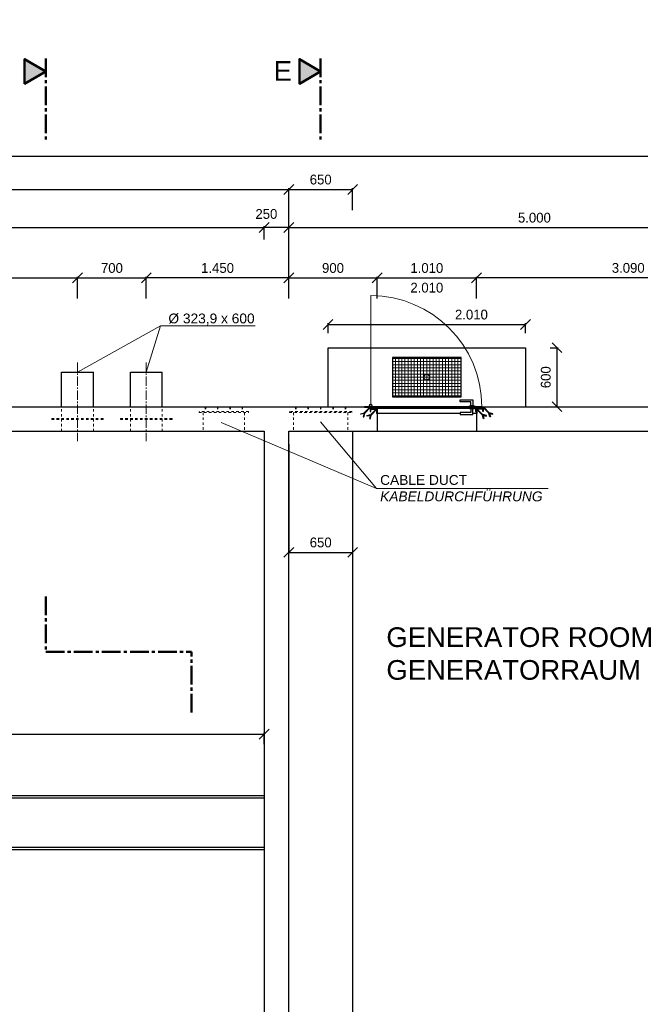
# Model space of a CAD drawing. Header units: millimetres. Extents: x -2787 to 131613, y -54195 to 30918.
# Tile 53 of 69: x 79909 to 86226, y -44758 to -34739. Entities that reach past the tile are written whole.
import ezdxf

# ---------------------------------------------------------------- set-up
doc = ezdxf.new("R2010")
doc.units = ezdxf.units.MM
doc.linetypes.add('JIS_02_1.0', pattern=[2, 1, -1])
doc.linetypes.add('MITTE2', pattern=[28.575, 19.05, -3.175, 3.175, -3.175])
doc.layers.add('Bemaßung', color=7, linetype='Continuous', lineweight=9)
for name, color, linetype in [('Beschriftung', 7, 'Continuous'), ('P-MU200AUSL', 7, 'Continuous'), ('POL_Bema', 7, 'Continuous')]:
    doc.layers.add(name, color=color, linetype=linetype)
doc.styles.add('LBB3.5M1000', font='isocp.shx', dxfattribs={"height": 3.5})
doc.dimstyles.new('DIN', dxfattribs={"dimtxt": 2.5, "dimasz": 2.5, "dimexe": 1.25, "dimexo": 0.625, "dimtad": 1, "dimtih": 1, "dimdec": 4, "dimdsep": 46, "dimlunit": 6, "dimtxsty": 'Standard', "dimcen": 2.5, "dimadec": 0, "dimazin": 0, "dimtfac": 1, "dimtdec": 4, "dimtmove": 0, "dimatfit": 3, "dimfxl": 0, "dimtvp": 1, "dimtolj": 1, "dimtzin": 0, "dimarcsym": 0})

# ---------------------------------------------------------------- blocks, each defined once
blk = doc.blocks.new('_Oblique')
at = {"layer": 'POL_Bema', "color": 0, "lineweight": -2}
blk.add_line((-0.5, -0.5), (0.5, 0.5), dxfattribs=at)
blk = doc.blocks.new('*D246')
at = {"layer": 'Bemaßung', "color": 0, "lineweight": -2, "transparency": 16777216}
for p, q in [((81198, -37577), (81198, -37354)), ((82648, -37366), (81198, -37366)), ((82648, -37577), (82648, -37354))]:
    blk.add_line(p, q, dxfattribs=at)
at = {"layer": 'DEFPOINTS', "color": 0, "transparency": 16777216}
for p in [(81198, -37366), (81198, -38677), (82648, -38677)]:
    blk.add_point(p, dxfattribs=at)
at = {"layer": 'Bemaßung', "color": 0, "lineweight": -2, "transparency": 16777216, "xscale": 100, "yscale": 100, "zscale": 100, "rotation": 180}
blk.add_blockref('_Oblique', (81198, -37366), dxfattribs=at)
at = {"layer": 'Bemaßung', "color": 0, "lineweight": -2, "transparency": 16777216, "xscale": 100, "yscale": 100, "zscale": 100}
blk.add_blockref('_Oblique', (82648, -37366), dxfattribs=at)
at = {"layer": 'Bemaßung', "color": 0, "transparency": 16777216, "insert": (81923, -37266), "char_height": 100, "attachment_point": 5}
blk.add_mtext('\\A1;1.450', dxfattribs=at)
blk = doc.blocks.new('*D247')
at = {"layer": 'Bemaßung', "color": 0, "lineweight": -2, "transparency": 16777216}
for p, q in [((75748, -37577), (75748, -37354)), ((75748, -37366), (80498, -37366)), ((80498, -37577), (80498, -37354))]:
    blk.add_line(p, q, dxfattribs=at)
at = {"layer": 'DEFPOINTS', "color": 0, "transparency": 16777216}
for p in [(80498, -37366), (75748, -38677), (80498, -38677)]:
    blk.add_point(p, dxfattribs=at)
at = {"layer": 'Bemaßung', "color": 0, "lineweight": -2, "transparency": 16777216, "xscale": 100, "yscale": 100, "zscale": 100, "rotation": 180}
blk.add_blockref('_Oblique', (75748, -37366), dxfattribs=at)
at = {"layer": 'Bemaßung', "color": 0, "lineweight": -2, "transparency": 16777216, "xscale": 100, "yscale": 100, "zscale": 100}
blk.add_blockref('_Oblique', (80498, -37366), dxfattribs=at)
at = {"layer": 'Bemaßung', "color": 0, "transparency": 16777216, "insert": (78123, -37266), "char_height": 100, "attachment_point": 5}
blk.add_mtext('\\A1;4.750', dxfattribs=at)
blk = doc.blocks.new('*D248')
at = {"layer": 'Bemaßung', "color": 0, "lineweight": -2, "transparency": 16777216}
for p, q in [((80498, -37577), (80498, -37354)), ((80498, -37366), (81198, -37366)), ((81198, -37577), (81198, -37354))]:
    blk.add_line(p, q, dxfattribs=at)
at = {"layer": 'DEFPOINTS', "color": 0, "transparency": 16777216}
for p in [(81198, -37366), (80498, -38677), (81198, -38677)]:
    blk.add_point(p, dxfattribs=at)
at = {"layer": 'Bemaßung', "color": 0, "lineweight": -2, "transparency": 16777216, "xscale": 100, "yscale": 100, "zscale": 100, "rotation": 180}
blk.add_blockref('_Oblique', (80498, -37366), dxfattribs=at)
at = {"layer": 'Bemaßung', "color": 0, "lineweight": -2, "transparency": 16777216, "xscale": 100, "yscale": 100, "zscale": 100}
blk.add_blockref('_Oblique', (81198, -37366), dxfattribs=at)
at = {"layer": 'Bemaßung', "color": 0, "transparency": 16777216, "insert": (80848, -37266), "char_height": 100, "attachment_point": 5}
blk.add_mtext('\\A1;700', dxfattribs=at)
blk = doc.blocks.new('*D268')
at = {"layer": 'Bemaßung', "color": 0, "lineweight": -2, "transparency": 16777216}
for p, q in [((82398, -36977), (82398, -36841)), ((82648, -36854), (82398, -36854)), ((82648, -36977), (82648, -36841))]:
    blk.add_line(p, q, dxfattribs=at)
at = {"layer": 'DEFPOINTS', "color": 0, "transparency": 16777216}
for p in [(82398, -36854), (82398, -38677), (82648, -38677)]:
    blk.add_point(p, dxfattribs=at)
at = {"layer": 'Bemaßung', "color": 0, "lineweight": -2, "transparency": 16777216, "xscale": 100, "yscale": 100, "zscale": 100, "rotation": 180}
blk.add_blockref('_Oblique', (82398, -36854), dxfattribs=at)
at = {"layer": 'Bemaßung', "color": 0, "lineweight": -2, "transparency": 16777216, "xscale": 100, "yscale": 100, "zscale": 100}
blk.add_blockref('_Oblique', (82648, -36854), dxfattribs=at)
at = {"layer": 'Bemaßung', "color": 0, "transparency": 16777216, "insert": (82420, -36716), "char_height": 100, "attachment_point": 5}
blk.add_mtext('\\A1;250', dxfattribs=at)
blk = doc.blocks.new('*D269')
at = {"layer": 'Bemaßung', "color": 0, "lineweight": -2, "transparency": 16777216}
for p, q in [((72048, -36977), (72048, -36841)), ((72048, -36854), (82398, -36854)), ((82398, -36977), (82398, -36841))]:
    blk.add_line(p, q, dxfattribs=at)
at = {"layer": 'DEFPOINTS', "color": 0, "transparency": 16777216}
for p in [(82398, -36854), (72048, -38677), (82398, -38677)]:
    blk.add_point(p, dxfattribs=at)
at = {"layer": 'Bemaßung', "color": 0, "lineweight": -2, "transparency": 16777216, "xscale": 100, "yscale": 100, "zscale": 100, "rotation": 180}
blk.add_blockref('_Oblique', (72048, -36854), dxfattribs=at)
at = {"layer": 'Bemaßung', "color": 0, "lineweight": -2, "transparency": 16777216, "xscale": 100, "yscale": 100, "zscale": 100}
blk.add_blockref('_Oblique', (82398, -36854), dxfattribs=at)
at = {"layer": 'Bemaßung', "color": 0, "transparency": 16777216, "insert": (77223, -36754), "char_height": 100, "attachment_point": 5}
blk.add_mtext('\\A1;10.350', dxfattribs=at)
blk = doc.blocks.new('*D270')
at = {"layer": 'Bemaßung', "color": 0, "lineweight": -2, "transparency": 16777216}
for p, q in [((69748, -37577), (69748, -36453)), ((69748, -36466), (82648, -36466)), ((82648, -37577), (82648, -36453))]:
    blk.add_line(p, q, dxfattribs=at)
at = {"layer": 'DEFPOINTS', "color": 0, "transparency": 16777216}
for p in [(82648, -36466), (69748, -38677), (82648, -38677)]:
    blk.add_point(p, dxfattribs=at)
at = {"layer": 'Bemaßung', "color": 0, "lineweight": -2, "transparency": 16777216, "xscale": 100, "yscale": 100, "zscale": 100, "rotation": 180}
blk.add_blockref('_Oblique', (69748, -36466), dxfattribs=at)
at = {"layer": 'Bemaßung', "color": 0, "lineweight": -2, "transparency": 16777216, "xscale": 100, "yscale": 100, "zscale": 100}
blk.add_blockref('_Oblique', (82648, -36466), dxfattribs=at)
at = {"layer": 'Bemaßung', "color": 0, "transparency": 16777216, "insert": (76198, -36366), "char_height": 100, "attachment_point": 5}
blk.add_mtext('\\A1;12.900', dxfattribs=at)
blk = doc.blocks.new('*D277')
at = {"layer": 'Bemaßung', "color": 0, "lineweight": -2, "transparency": 16777216}
for p, q in [((82648, -37577), (82648, -36841)), ((82648, -36854), (87648, -36854)), ((87648, -37577), (87648, -36841))]:
    blk.add_line(p, q, dxfattribs=at)
at = {"layer": 'DEFPOINTS', "color": 0, "transparency": 16777216}
for p in [(87648, -36854), (82648, -38677), (87648, -38677)]:
    blk.add_point(p, dxfattribs=at)
at = {"layer": 'Bemaßung', "color": 0, "lineweight": -2, "transparency": 16777216, "xscale": 100, "yscale": 100, "zscale": 100, "rotation": 180}
blk.add_blockref('_Oblique', (82648, -36854), dxfattribs=at)
at = {"layer": 'Bemaßung', "color": 0, "lineweight": -2, "transparency": 16777216, "xscale": 100, "yscale": 100, "zscale": 100}
blk.add_blockref('_Oblique', (87648, -36854), dxfattribs=at)
at = {"layer": 'Bemaßung', "color": 0, "transparency": 16777216, "insert": (85148, -36754), "char_height": 100, "attachment_point": 5}
blk.add_mtext('\\A1;5.000', dxfattribs=at)
blk = doc.blocks.new('*D306')
at = {"layer": 'Bemaßung', "color": 0, "lineweight": -2, "transparency": 16777216}
for p, q in [((82648, -37577), (82648, -37354)), ((82648, -37366), (83548, -37366)), ((83548, -37577), (83548, -37354))]:
    blk.add_line(p, q, dxfattribs=at)
at = {"layer": 'DEFPOINTS', "color": 0, "transparency": 16777216}
for p in [(83548, -37366), (82648, -38677), (83548, -38677)]:
    blk.add_point(p, dxfattribs=at)
at = {"layer": 'Bemaßung', "color": 0, "lineweight": -2, "transparency": 16777216, "xscale": 100, "yscale": 100, "zscale": 100, "rotation": 180}
blk.add_blockref('_Oblique', (82648, -37366), dxfattribs=at)
at = {"layer": 'Bemaßung', "color": 0, "lineweight": -2, "transparency": 16777216, "xscale": 100, "yscale": 100, "zscale": 100}
blk.add_blockref('_Oblique', (83548, -37366), dxfattribs=at)
at = {"layer": 'Bemaßung', "color": 0, "transparency": 16777216, "insert": (83098, -37266), "char_height": 100, "attachment_point": 5}
blk.add_mtext('\\A1;900', dxfattribs=at)
blk = doc.blocks.new('*D307')
at = {"layer": 'Bemaßung', "color": 0, "lineweight": -2, "transparency": 16777216}
for p, q in [((69748, -36977), (69748, -36114)), ((69748, -36126), (87898, -36126)), ((87898, -36977), (87898, -36114))]:
    blk.add_line(p, q, dxfattribs=at)
at = {"layer": 'DEFPOINTS', "color": 0, "transparency": 16777216}
for p in [(87898, -36126), (69748, -38677), (87898, -38677)]:
    blk.add_point(p, dxfattribs=at)
at = {"layer": 'Bemaßung', "color": 0, "lineweight": -2, "transparency": 16777216, "xscale": 100, "yscale": 100, "zscale": 100, "rotation": 180}
blk.add_blockref('_Oblique', (69748, -36126), dxfattribs=at)
at = {"layer": 'Bemaßung', "color": 0, "lineweight": -2, "transparency": 16777216, "xscale": 100, "yscale": 100, "zscale": 100}
blk.add_blockref('_Oblique', (87898, -36126), dxfattribs=at)
at = {"layer": 'Bemaßung', "color": 0, "transparency": 16777216, "insert": (78823, -36026), "char_height": 100, "attachment_point": 5}
blk.add_mtext('\\A1;18.150', dxfattribs=at)
blk = doc.blocks.new('*D308')
at = {"layer": 'Bemaßung', "color": 0, "lineweight": -2, "transparency": 16777216}
for p, q in [((83548, -37577), (83548, -37354)), ((83548, -37366), (84558, -37366)), ((84558, -37577), (84558, -37354))]:
    blk.add_line(p, q, dxfattribs=at)
at = {"layer": 'DEFPOINTS', "color": 0, "transparency": 16777216}
for p in [(84558, -37366), (83548, -38677), (84558, -38677)]:
    blk.add_point(p, dxfattribs=at)
at = {"layer": 'Bemaßung', "color": 0, "lineweight": -2, "transparency": 16777216, "xscale": 100, "yscale": 100, "zscale": 100, "rotation": 180}
blk.add_blockref('_Oblique', (83548, -37366), dxfattribs=at)
at = {"layer": 'Bemaßung', "color": 0, "lineweight": -2, "transparency": 16777216, "xscale": 100, "yscale": 100, "zscale": 100}
blk.add_blockref('_Oblique', (84558, -37366), dxfattribs=at)
at = {"layer": 'Bemaßung', "color": 0, "transparency": 16777216, "char_height": 100, "attachment_point": 5}
for s, insert in [('\\A1;1.010', (84053, -37266)), ('\\A1;2.010', (84053, -37466))]:
    blk.add_mtext(s, dxfattribs=dict(at, insert=insert))
blk = doc.blocks.new('*D309')
at = {"layer": 'Bemaßung', "color": 0, "lineweight": -2, "transparency": 16777216}
for p, q in [((83048, -37927), (83048, -37827)), ((83048, -37840), (85058, -37840)), ((85058, -37927), (85058, -37827))]:
    blk.add_line(p, q, dxfattribs=at)
at = {"layer": 'DEFPOINTS', "color": 0, "transparency": 16777216}
for p in [(85058, -37840), (83048, -38077), (85058, -38077)]:
    blk.add_point(p, dxfattribs=at)
at = {"layer": 'Bemaßung', "color": 0, "lineweight": -2, "transparency": 16777216, "xscale": 100, "yscale": 100, "zscale": 100, "rotation": 180}
blk.add_blockref('_Oblique', (83048, -37840), dxfattribs=at)
at = {"layer": 'Bemaßung', "color": 0, "lineweight": -2, "transparency": 16777216, "xscale": 100, "yscale": 100, "zscale": 100}
blk.add_blockref('_Oblique', (85058, -37840), dxfattribs=at)
at = {"layer": 'Bemaßung', "color": 0, "transparency": 16777216, "insert": (84507, -37740), "char_height": 100, "attachment_point": 5}
blk.add_mtext('\\A1;2.010', dxfattribs=at)
blk = doc.blocks.new('*D297')
at = {"layer": 'Bemaßung', "color": 0, "lineweight": -2, "transparency": 16777216}
for p, q in [((85308, -38077), (85391, -38077)), ((85378, -38677), (85378, -38077)), ((85308, -38677), (85391, -38677))]:
    blk.add_line(p, q, dxfattribs=at)
at = {"layer": 'DEFPOINTS', "color": 0, "transparency": 16777216}
for p in [(85058, -38077), (85378, -38077), (85058, -38677)]:
    blk.add_point(p, dxfattribs=at)
at = {"layer": 'Bemaßung', "color": 0, "lineweight": -2, "transparency": 16777216, "xscale": 100, "yscale": 100, "zscale": 100}
for p, rotation in [((85378, -38077), 90), ((85378, -38677), 270)]:
    blk.add_blockref('_Oblique', p, dxfattribs=dict(at, rotation=rotation))
at = {"layer": 'Bemaßung', "color": 0, "transparency": 16777216, "insert": (85264, -38377), "char_height": 100, "attachment_point": 5, "rotation": 90}
blk.add_mtext('\\A1;600', dxfattribs=at)
blk = doc.blocks.new('*D313')
at = {"layer": 'Bemaßung', "color": 0, "lineweight": -2, "transparency": 16777216}
for p, q in [((70898, -42112), (70898, -41997)), ((70898, -42010), (82398, -42010)), ((82398, -42112), (82398, -41997))]:
    blk.add_line(p, q, dxfattribs=at)
at = {"layer": 'DEFPOINTS', "color": 0, "transparency": 16777216}
for p in [(82398, -42010), (70898, -42312), (82398, -42312)]:
    blk.add_point(p, dxfattribs=at)
at = {"layer": 'Bemaßung', "color": 0, "lineweight": -2, "transparency": 16777216, "xscale": 100, "yscale": 100, "zscale": 100, "rotation": 180}
blk.add_blockref('_Oblique', (70898, -42010), dxfattribs=at)
at = {"layer": 'Bemaßung', "color": 0, "lineweight": -2, "transparency": 16777216, "xscale": 100, "yscale": 100, "zscale": 100}
blk.add_blockref('_Oblique', (82398, -42010), dxfattribs=at)
at = {"layer": 'Bemaßung', "color": 0, "transparency": 16777216, "insert": (76648, -41910), "char_height": 100, "attachment_point": 5}
blk.add_mtext('\\A1;11.500', dxfattribs=at)
blk = doc.blocks.new('*D298')
at = {"layer": 'Bemaßung', "color": 0, "lineweight": -2, "transparency": 16777216}
for p, q in [((84558, -37577), (84558, -37354)), ((87648, -37366), (84558, -37366)), ((87648, -37577), (87648, -37354))]:
    blk.add_line(p, q, dxfattribs=at)
at = {"layer": 'DEFPOINTS', "color": 0, "transparency": 16777216}
for p in [(84558, -37366), (84558, -38677), (87648, -38677)]:
    blk.add_point(p, dxfattribs=at)
at = {"layer": 'Bemaßung', "color": 0, "lineweight": -2, "transparency": 16777216, "xscale": 100, "yscale": 100, "zscale": 100, "rotation": 180}
blk.add_blockref('_Oblique', (84558, -37366), dxfattribs=at)
at = {"layer": 'Bemaßung', "color": 0, "lineweight": -2, "transparency": 16777216, "xscale": 100, "yscale": 100, "zscale": 100}
blk.add_blockref('_Oblique', (87648, -37366), dxfattribs=at)
at = {"layer": 'Bemaßung', "color": 0, "transparency": 16777216, "insert": (86103, -37265), "char_height": 100, "attachment_point": 5}
blk.add_mtext('\\A1;3.090', dxfattribs=at)
blk = doc.blocks.new('*D299')
at = {"layer": 'Bemaßung', "color": 0, "lineweight": -2, "transparency": 16777216}
for p, q in [((82648, -36677), (82648, -36453)), ((82648, -36466), (83298, -36466)), ((83298, -36677), (83298, -36453))]:
    blk.add_line(p, q, dxfattribs=at)
at = {"layer": 'DEFPOINTS', "color": 0, "transparency": 16777216}
for p in [(83298, -36466), (82648, -38677), (83298, -38677)]:
    blk.add_point(p, dxfattribs=at)
at = {"layer": 'Bemaßung', "color": 0, "lineweight": -2, "transparency": 16777216, "xscale": 100, "yscale": 100, "zscale": 100, "rotation": 180}
blk.add_blockref('_Oblique', (82648, -36466), dxfattribs=at)
at = {"layer": 'Bemaßung', "color": 0, "lineweight": -2, "transparency": 16777216, "xscale": 100, "yscale": 100, "zscale": 100}
blk.add_blockref('_Oblique', (83298, -36466), dxfattribs=at)
at = {"layer": 'Bemaßung', "color": 0, "transparency": 16777216, "insert": (82973, -36366), "char_height": 100, "attachment_point": 5}
blk.add_mtext('\\A1;650', dxfattribs=at)
blk = doc.blocks.new('*D318')
at = {"layer": 'Bemaßung', "color": 0, "lineweight": -2, "transparency": 16777216}
for p, q in [((82648, -39059), (82648, -40147)), ((83298, -39059), (83298, -40147)), ((82648, -40159), (83298, -40159))]:
    blk.add_line(p, q, dxfattribs=at)
at = {"layer": 'DEFPOINTS', "color": 0, "transparency": 16777216}
for p in [(82648, -40159), (83298, -40159), (83298, -40159)]:
    blk.add_point(p, dxfattribs=at)
at = {"layer": 'Bemaßung', "color": 0, "lineweight": -2, "transparency": 16777216, "xscale": 100, "yscale": 100, "zscale": 100, "rotation": 180}
blk.add_blockref('_Oblique', (82648, -40159), dxfattribs=at)
at = {"layer": 'Bemaßung', "color": 0, "lineweight": -2, "transparency": 16777216, "xscale": 100, "yscale": 100, "zscale": 100}
blk.add_blockref('_Oblique', (83298, -40159), dxfattribs=at)
at = {"layer": 'Bemaßung', "color": 0, "transparency": 16777216, "insert": (82973, -40059), "char_height": 100, "attachment_point": 5}
blk.add_mtext('\\A1;650', dxfattribs=at)

msp = doc.modelspace()

# ---------------------------------------------------------------- hatches: boundary and pattern name
h = msp.add_hatch(color=256)
h.dxf.hatch_style = 1
h.paths.add_polyline_path([(80174.73409, -35265.23084), (79958.3295, -35140.2896), (79958.3295, -35390.17209)])
h = msp.add_hatch(color=256)
h.dxf.hatch_style = 1
h.paths.add_polyline_path([(82972.50897, -35265.23084), (82756.10439, -35140.2896), (82756.10439, -35390.17209)])
at = {"lineweight": 13}
h = msp.add_hatch(dxfattribs=at)
h.set_pattern_fill('ANSI37', color=256, scale=10, angle=225)
h.set_pattern_definition([(270, (84052.51, -38376.85), (31.75, -7e-15), []), (0, (84052.51, -38376.85), (7e-15, 31.75), [])])
h.paths.add_polyline_path([(84402.50897, -38176.85122), (83702.50897, -38176.85122), (83702.50897, -38576.85122), (84402.50897, -38576.85122)])
at = {"lineweight": 5}
h = msp.add_hatch(dxfattribs=at)
h.set_pattern_fill('ANSI31', color=256, angle=90)
h.set_pattern_definition([(135, (82551.2792, -43154.1584), (-2.245064, -2.245064), [])])
edge = h.paths.add_edge_path()
edge.add_line((83482.50897, -38726.85122), (83482.50897, -38676.85122))
edge.add_line((83482.50897, -38676.85122), (83417.50897, -38676.85122))
edge.add_line((83417.50897, -38676.85122), (83417.50897, -38679.35122))
edge.add_arc((83420.00897, -38679.35122), 2.5, 900, 990)
edge.add_line((83420.00897, -38681.85122), (83472.50897, -38681.85122))
edge.add_arc((83472.50897, -38686.85122), 5, 720, 810, ccw=False)
edge.add_line((83477.50897, -38686.85122), (83477.50897, -38724.35122))
edge.add_arc((83480.00897, -38724.35122), 2.5, 900, 990)
edge.add_line((83480.00897, -38726.85122), (83482.50897, -38726.85122))
h = msp.add_hatch(dxfattribs=at)
h.set_pattern_fill('ANSI31', color=256, angle=180)
h.set_pattern_definition([(225, (82551.2792, -43154.1584), (2.245064, -2.245064), [])])
edge = h.paths.add_edge_path()
edge.add_line((83547.50897, -38746.85122), (83547.50897, -38696.85122))
edge.add_line((83547.50897, -38696.85122), (83482.50897, -38696.85122))
edge.add_line((83482.50897, -38696.85122), (83482.50897, -38699.35122))
edge.add_arc((83485.00897, -38699.35122), 2.5, 900, 990)
edge.add_line((83485.00897, -38701.85122), (83537.50897, -38701.85122))
edge.add_arc((83537.50897, -38706.85122), 5, 720, 810, ccw=False)
edge.add_line((83542.50897, -38706.85122), (83542.50897, -38744.35122))
edge.add_arc((83545.00897, -38744.35122), 2.5, 900, 990)
edge.add_line((83545.00897, -38746.85122), (83547.50897, -38746.85122))
h = msp.add_hatch(dxfattribs=at)
h.set_pattern_fill('ANSI31', color=256, scale=0.5, angle=270)
h.set_pattern_definition([(315, (100018.7338, -39361.8577), (1.12253202, 1.12253202), [])])
h.paths.add_polyline_path([(83482.50897, -38690.85122), (83502.50897, -38690.85122), (83502.50897, -38692.85122), (83482.50897, -38692.85122)])
h = msp.add_hatch(dxfattribs=at)
h.set_pattern_fill('ANSI31', color=256, angle=180)
h.set_pattern_definition([(225, (100093.7338, -39361.8577), (2.245064, -2.245064), [])])
h.paths.add_polyline_path([(84612.50897, -38676.85122), (83492.50897, -38676.85122), (83492.50897, -38686.85122), (84612.50897, -38686.85122)])
h = msp.add_hatch(dxfattribs=at)
h.set_pattern_fill('ANSI31', color=256, angle=270)
h.set_pattern_definition([(315, (100093.7338, -39361.8577), (2.245064, 2.245064), [])])
h.paths.add_polyline_path([(84557.50897, -38686.85122), (84547.50897, -38686.85122), (84547.50897, -38726.85122), (84557.50897, -38726.85122)])
h = msp.add_hatch(dxfattribs=at)
h.set_pattern_fill('ANSI31', color=256, angle=180)
h.set_pattern_definition([(225, (82626.2792, -43154.1584), (2.245064, -2.245064), [])])
edge = h.paths.add_edge_path()
edge.add_line((84557.50897, -38746.85122), (84557.50897, -38696.85122))
edge.add_line((84557.50897, -38696.85122), (84622.50897, -38696.85122))
edge.add_line((84622.50897, -38696.85122), (84622.50897, -38699.35122))
edge.add_arc((84620.00897, -38699.35122), 2.5, 270, 360, ccw=False)
edge.add_line((84620.00897, -38701.85122), (84567.50897, -38701.85122))
edge.add_arc((84567.50897, -38706.85122), 5, 450, 540)
edge.add_line((84562.50897, -38706.85122), (84562.50897, -38744.35122))
edge.add_arc((84560.00897, -38744.35122), 2.5, 270, 360, ccw=False)
edge.add_line((84560.00897, -38746.85122), (84557.50897, -38746.85122))
h = msp.add_hatch(dxfattribs=at)
h.set_pattern_fill('ANSI31', color=256, scale=0.5, angle=270)
h.set_pattern_definition([(315, (100093.7338, -39361.8577), (1.12253202, 1.12253202), [])])
h.paths.add_polyline_path([(84622.50897, -38690.85122), (84602.50897, -38690.85122), (84602.50897, -38692.85122), (84622.50897, -38692.85122)])
h = msp.add_hatch(dxfattribs=at)
h.set_pattern_fill('ANSI31', color=256, angle=90)
h.set_pattern_definition([(135, (82626.2792, -43154.1584), (-2.245064, -2.245064), [])])
edge = h.paths.add_edge_path()
edge.add_line((84622.50897, -38726.85122), (84622.50897, -38676.85122))
edge.add_line((84622.50897, -38676.85122), (84687.50897, -38676.85122))
edge.add_line((84687.50897, -38676.85122), (84687.50897, -38679.35122))
edge.add_arc((84685.00897, -38679.35122), 2.5, 270, 360, ccw=False)
edge.add_line((84685.00897, -38681.85122), (84632.50897, -38681.85122))
edge.add_arc((84632.50897, -38686.85122), 5, 450, 540)
edge.add_line((84627.50897, -38686.85122), (84627.50897, -38724.35122))
edge.add_arc((84625.00897, -38724.35122), 2.5, 270, 360, ccw=False)
edge.add_line((84625.00897, -38726.85122), (84622.50897, -38726.85122))

# ---------------------------------------------------------------- linework, layer by layer
at = {"linetype": 'MITTE2', "lineweight": 50, "ltscale": 10}
for p, q in [((80174.73409, -35132.20577), (80174.73409, -35987.91421)), ((82972.50897, -35132.20577), (82972.50897, -35987.91421)), ((80174.73409, -40608.20503), (80174.73409, -41172.9752)), ((80174.73409, -41172.9752), (81658.79504, -41172.9752)), ((81658.79504, -41790.04417), (81658.79504, -41172.9752))]:
    msp.add_line(p, q, dxfattribs=at)
at = {"color": 251, "lineweight": 5}
msp.add_line((83482.50897, -38649.85122), (83482.50897, -37546.85122), dxfattribs=at)
for p, q in [((83047.50897, -38676.85122), (83047.50897, -38076.85122)), ((83047.50897, -38076.85122), (85057.50897, -38076.85122)), ((85057.50897, -38076.85122), (85057.50897, -38676.85122)), ((69747.50897, -38676.85122), (82647.50897, -38676.85122)), ((82647.50897, -38676.85122), (87897.50897, -38676.85122)), ((83547.50897, -38676.85122), (83547.50897, -38926.85122)), ((84487.50897, -38696.85122), (83547.50897, -38696.85122)), ((84392.50897, -38746.85122), (83547.50897, -38746.85122)), ((84557.50897, -38746.85122), (84522.50897, -38746.85122)), ((84547.50897, -38696.85122), (84537.50897, -38696.85122)), ((84557.50897, -38676.85122), (84557.50897, -38926.85122)), ((69997.50897, -38926.85122), (82397.50897, -38926.85122)), ((82397.50897, -38926.85122), (82397.50897, -50856.85122)), ((83297.50897, -38926.85122), (83297.50897, -45526.85122)), ((82397.50897, -42661.85122), (70897.50897, -42661.85122)), ((82397.50897, -42636.85122), (70922.50897, -42636.85122)), ((82397.50897, -43161.85122), (70897.50897, -43161.85122)), ((82397.50897, -43186.85122), (70922.50897, -43186.85122))]:
    msp.add_line(p, q)
at = {"linetype": 'MITTE2', "lineweight": 18, "ltscale": 5}
for p, q in [((80497.50897, -38226.85122), (80497.50897, -39026.85122)), ((81197.50897, -38226.85122), (81197.50897, -39026.85122))]:
    msp.add_line(p, q, dxfattribs=at)
at = {"linetype": 'JIS_02_1.0', "lineweight": 18, "ltscale": 25}
for p, q in [((80335.55897, -38926.85122), (80335.55897, -38676.85122)), ((80659.45897, -38926.85122), (80659.45897, -38676.85122)), ((81035.55897, -38926.85122), (81035.55897, -38676.85122)), ((81359.45897, -38926.85122), (81359.45897, -38676.85122)), ((81777.50897, -38736.85122), (81777.50897, -38926.85122)), ((81797.50897, -38676.85122), (81797.50897, -38726.85122)), ((81802.50897, -38676.85122), (81802.50897, -38726.85122)), ((81921.67497, -38676.85122), (81921.67497, -38726.85122)), ((81926.67497, -38676.85122), (81926.67497, -38726.85122)), ((82048.34297, -38676.85122), (82048.34297, -38726.85122)), ((82053.34297, -38676.85122), (82053.34297, -38726.85122)), ((82172.50897, -38676.85122), (82172.50897, -38726.85122)), ((82177.50897, -38676.85122), (82177.50897, -38726.85122)), ((82197.50897, -38736.85122), (82197.50897, -38926.85122)), ((82697.50897, -38736.85122), (82697.50897, -38926.85122)), ((82717.50897, -38676.85122), (82717.50897, -38726.85122)), ((82722.50897, -38676.85122), (82722.50897, -38726.85122)), ((82842.50897, -38676.85122), (82842.50897, -38726.85122)), ((82847.50897, -38676.85122), (82847.50897, -38726.85122)), ((82970.00897, -38676.85122), (82970.00897, -38726.85122)), ((82975.00897, -38676.85122), (82975.00897, -38726.85122)), ((83097.50897, -38676.85122), (83097.50897, -38726.85122)), ((83102.50897, -38676.85122), (83102.50897, -38726.85122)), ((83222.50897, -38676.85122), (83222.50897, -38726.85122)), ((83227.50897, -38676.85122), (83227.50897, -38726.85122)), ((83247.50897, -38736.85122), (83247.50897, -38926.85122)), ((80759.45897, -38796.85122), (80235.55897, -38796.85122)), ((80235.55897, -38806.85122), (80235.55897, -38796.85122)), ((80759.45897, -38806.85122), (80235.55897, -38806.85122)), ((80759.45897, -38806.85122), (80759.45897, -38796.85122)), ((81459.45897, -38796.85122), (80935.55897, -38796.85122)), ((80935.55897, -38806.85122), (80935.55897, -38796.85122)), ((81459.45897, -38806.85122), (80935.55897, -38806.85122)), ((81459.45897, -38806.85122), (81459.45897, -38796.85122))]:
    msp.add_line(p, q, dxfattribs=at)
at = {"lineweight": 50}
for p, q in [((83492.50897, -38690.79384), (83502.50897, -38690.79384)), ((83502.50897, -38692.99632), (83502.50897, -38696.78893)), ((84612.50897, -38690.79384), (84602.50897, -38690.79384)), ((84602.50897, -38692.99632), (84602.50897, -38696.78893))]:
    msp.add_line(p, q, dxfattribs=at)
for points in [[(80174.73409, -35265.23084), (79958.3295, -35140.2896), (79958.3295, -35390.17209)], [(82972.50897, -35265.23084), (82756.10439, -35140.2896), (82756.10439, -35390.17209)]]:
    msp.add_lwpolyline(points, close=True, dxfattribs=at)
for points in [[(84402.50897, -38176.85122), (83702.50897, -38176.85122), (83702.50897, -38576.85122), (84402.50897, -38576.85122)], [(83432.50897, -38674.85122), (83482.50897, -38674.85122), (83482.50897, -38676.85122), (83432.50897, -38676.85122)], [(83482.50897, -38674.85122), (83532.50897, -38674.85122), (83532.50897, -38676.85122), (83482.50897, -38676.85122)], [(84537.50897, -38676.85122), (84487.50897, -38676.85122), (84487.50897, -38666.85122), (84537.50897, -38666.85122)], [(83482.50897, -38690.85122), (83502.50897, -38690.85122), (83502.50897, -38692.85122), (83482.50897, -38692.85122)], [(84612.50897, -38676.85122), (83492.50897, -38676.85122), (83492.50897, -38686.85122), (84612.50897, -38686.85122)], [(84537.50897, -38686.85122), (84487.50897, -38686.85122), (84487.50897, -38696.85122), (84537.50897, -38696.85122)], [(84557.50897, -38686.85122), (84547.50897, -38686.85122), (84547.50897, -38726.85122), (84557.50897, -38726.85122)], [(84622.50897, -38690.85122), (84602.50897, -38690.85122), (84602.50897, -38692.85122), (84622.50897, -38692.85122)], [(82647.50897, -45526.85122), (82647.50897, -38926.85122), (87647.50897, -38926.85122), (87647.50897, -45526.85122)]]:
    msp.add_lwpolyline(points, close=True)
for points in [[(84502.50897, -38606.85122), (84522.50897, -38606.85122), (84522.50897, -38666.85122), (84502.50897, -38666.85122), (84502.50897, -38626.85122), (84392.50897, -38626.85122), (84392.50897, -38606.85122), (84522.50897, -38606.85122), (84522.50897, -38626.85122)], [(83414.52622, -38744.83398), (83380.90828, -38753.84188), (83379.35537, -38748.04632), (83417.21594, -38737.90161)], [(83416.07913, -38739.03842), (83405.51832, -38778.45191), (83411.31387, -38780.00483), (83421.45858, -38742.14425)], [(83416.07913, -38739.03842), (83473.21608, -38681.90147), (83477.45872, -38686.14411), (83421.45858, -38742.14425)], [(83479.52622, -38764.83398), (83445.90828, -38773.84188), (83444.35537, -38768.04632), (83482.21594, -38757.90161)], [(83481.07913, -38759.03842), (83470.51832, -38798.45191), (83476.31387, -38800.00483), (83486.45858, -38762.14425)], [(83481.07913, -38759.03842), (83538.21608, -38701.90147), (83542.45872, -38706.14411), (83486.45858, -38762.14425)], [(84502.50897, -38756.85122), (84522.50897, -38756.85122), (84522.50897, -38696.85122), (84502.50897, -38696.85122), (84502.50897, -38736.85122), (84392.50897, -38736.85122), (84392.50897, -38756.85122), (84522.50897, -38756.85122), (84522.50897, -38736.85122)], [(84623.93881, -38759.03842), (84566.80186, -38701.90147), (84562.55922, -38706.14411), (84618.55936, -38762.14425)], [(84623.93881, -38759.03842), (84634.49963, -38798.45191), (84628.70407, -38800.00483), (84618.55936, -38762.14425)], [(84625.49173, -38764.83398), (84659.10966, -38773.84188), (84660.66258, -38768.04632), (84622.802, -38757.90161)], [(84688.93881, -38739.03842), (84631.80186, -38681.90147), (84627.55922, -38686.14411), (84683.55936, -38742.14425)], [(84688.93881, -38739.03842), (84699.49963, -38778.45191), (84693.70407, -38780.00483), (84683.55936, -38742.14425)], [(84690.49173, -38744.83398), (84724.10966, -38753.84188), (84725.66258, -38748.04632), (84687.802, -38737.90161)]]:
    msp.add_lwpolyline(points)
at = {"linetype": 'JIS_02_1.0', "lineweight": 18, "ltscale": 25}
for points in [[(82239.00897, -38736.85122), (82239.00897, -38726.85122), (81736.00897, -38726.85122), (81736.00897, -38736.85122)], [(82655.50897, -38736.85122), (83289.50897, -38736.85122), (83289.50897, -38726.85122), (82655.50897, -38726.85122)]]:
    msp.add_lwpolyline(points, close=True, dxfattribs=at)
for points in [[(83482.50897, -38726.85122), (83482.50897, -38676.85122), (83417.50897, -38676.85122), (83417.50897, -38679.35122, 0.4142135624), (83420.00897, -38681.85122), (83472.50897, -38681.85122, -0.4142135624), (83477.50897, -38686.85122), (83477.50897, -38724.35122, 0.4142135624), (83480.00897, -38726.85122)], [(83547.50897, -38746.85122), (83547.50897, -38696.85122), (83482.50897, -38696.85122), (83482.50897, -38699.35122, 0.4142135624), (83485.00897, -38701.85122), (83537.50897, -38701.85122, -0.4142135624), (83542.50897, -38706.85122), (83542.50897, -38744.35122, 0.4142135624), (83545.00897, -38746.85122)], [(84557.50897, -38746.85122), (84557.50897, -38696.85122), (84622.50897, -38696.85122), (84622.50897, -38699.35122, -0.4142135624), (84620.00897, -38701.85122), (84567.50897, -38701.85122, 0.4142135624), (84562.50897, -38706.85122), (84562.50897, -38744.35122, -0.4142135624), (84560.00897, -38746.85122)], [(84622.50897, -38726.85122), (84622.50897, -38676.85122), (84687.50897, -38676.85122), (84687.50897, -38679.35122, -0.4142135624), (84685.00897, -38681.85122), (84632.50897, -38681.85122, 0.4142135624), (84627.50897, -38686.85122), (84627.50897, -38724.35122, -0.4142135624), (84625.00897, -38726.85122)]]:
    msp.add_lwpolyline(points, format="xyb", close=True)
at = {"lineweight": 50}
for points in [[(83492.50897, -38692.85122), (83492.50897, -38696.78893), (83507.14171, -38696.78893), (83507.14171, -38692.85122)], [(84612.50897, -38692.85122), (84612.50897, -38696.78893), (84597.87623, -38696.78893), (84597.87623, -38692.85122)]]:
    msp.add_lwpolyline(points, dxfattribs=at)
msp.add_circle((83482.50897, -38662.35122), 12.5)
at = {"color": 251, "lineweight": 5}
msp.add_arc((83482.50897, -38676.85122), 1130, 0, 90, dxfattribs=at)
at = {"lineweight": 50}
for points in [[(83497.50897, -38690.79384), (83497.93014, -38688.06959), (83499.52769, -38687.35985), (83501.85746, -38686.93841), (83503.49939, -38687.38201), (83505.67381, -38688.91247), (83505.45187, -38691.15267), (83503.9431, -38692.50566), (83502.30117, -38693.038), (83496.88737, -38692.97143), (83492.49415, -38692.8827)], [(84607.50897, -38690.79384), (84607.0878, -38688.06959), (84605.49026, -38687.35985), (84603.16048, -38686.93841), (84601.51855, -38687.38201), (84599.34414, -38688.91247), (84599.56608, -38691.15267), (84601.07484, -38692.50566), (84602.71677, -38693.038), (84608.13058, -38692.97143), (84612.5238, -38692.8827)]]:
    msp.add_spline(points, degree=3, dxfattribs=at)
at = {"layer": 'Beschriftung', "lineweight": 5}
for p, q in [((80497.50897, -38326.85122), (81344.00762, -37852.35015)), ((81344.00762, -37852.35015), (81197.50897, -38326.85122)), ((82307.45943, -37852.35015), (81344.00762, -37852.35015)), ((83541.27814, -39510.28032), (81960.56067, -38839.3678)), ((83541.27814, -39510.28032), (82969.67115, -38830.85491)), ((83541.27814, -39510.28032), (85287.78237, -39510.28032))]:
    msp.add_line(p, q, dxfattribs=at)
at = {"layer": 'P-MU200AUSL', "ltscale": 100}
for p, q in [((80335.55897, -38676.85122), (80335.55897, -38326.85122)), ((80335.55897, -38326.85122), (80659.45897, -38326.85122)), ((80659.45897, -38676.85122), (80659.45897, -38326.85122)), ((81035.55897, -38676.85122), (81035.55897, -38326.85122)), ((81035.55897, -38326.85122), (81359.45897, -38326.85122)), ((81359.45897, -38676.85122), (81359.45897, -38326.85122))]:
    msp.add_line(p, q, dxfattribs=at)

# ---------------------------------------------------------------- texts
at = {"layer": 'Beschriftung', "attachment_point": 1, "style": 'LBB3.5M1000'}
for s, width, insert, char_height in [('\\pi94.352;{\\fArial|b0|i0|c0|p34;GROUND PLAN\\P\\pi274.78;\\fArial|b0|i1|c0|p34;GRUNDRISS}', 2200.1645238, (75147.0354, -34742.20303), 200), ('{\\fArial|b0|i0|c0|p34;E}', 221.0671757, (82493.59389, -35160.63265), 200), ('{\\fArial|b0|i0|c0|p34;%%C 323,9 x 600}', 884.5236077, (81422.93582, -37728.88494), 100), ('{\\fArial|b0|i0|c0|p34;CABLE DUCT\\P\\fArial|b0|i1|c0|p34;KABELDURCHFÜHRUNG}', 1678.6331875, (83577.93964, -39372.62965), 100), ('\\pi392.93;{\\fArial|b0|i0|c0|p34;ENTRANCE M - ROOM\\P\\pi456.23;\\fArial|b0|i1|c0|p34;EINGANG M - RAUM}', 2246.5726891, (47409.4167, -40371.6901), 100), ('\\pi404.53;{\\fArial|b0|i0|c0|p34;ENTRANCE E - ROOM\\P\\pi467.83;\\fArial|b0|i1|c0|p34;EINGANG E - RAUM}', 2246.5726891, (49764.44155, -40550.57712), 100), ('{\\fArial|b0|i0|c0|p34;GENERATOR ROOM\\PGENERATORRAUM}', 2782.6425296, (83641.38424, -40921.94609), 200)]:
    msp.add_mtext_dynamic_manual_height_columns(s, width=width, gutter_width=17.5, heights=[0], dxfattribs=dict(at, insert=insert, char_height=char_height))

# ---------------------------------------------------------------- dimensions: what is measured, and where the dimension line sits
at = {"layer": 'Bemaßung'}
for base, p1, p2, override, picture, middle in [((87897.50897, -36126.31085), (69747.50897, -38676.85122), (87897.50897, -38676.85122), {"dimscale": 10, "dimtxt": 10, "dimasz": 10, "dimexo": 170, "dimgap": 5, "dimdec": 2, "dimblk1": 'Oblique', "dimblk2": 'Oblique', "dimsah": 1, "dimtdec": 2, "dimtmove": 2}, '*D307', (78822.50897, -36026.31085)), ((82647.50897, -36465.60829), (69747.50897, -38676.85122), (82647.50897, -38676.85122), {"dimscale": 10, "dimtxt": 10, "dimasz": 10, "dimexo": 110, "dimgap": 5, "dimdec": 2, "dimblk1": 'Oblique', "dimblk2": 'Oblique', "dimsah": 1, "dimtdec": 2, "dimtmove": 2}, '*D270', (76197.50897, -36365.60829)), ((83297.50897, -36465.60829), (82647.50897, -38676.85122), (83297.50897, -38676.85122), {"dimscale": 10, "dimtxt": 10, "dimasz": 10, "dimexo": 200, "dimgap": 5, "dimdec": 2, "dimblk1": 'Oblique', "dimblk2": 'Oblique', "dimsah": 1, "dimtdec": 2, "dimtmove": 2}, '*D299', (82972.50897, -36365.60829)), ((82397.50897, -36853.75745), (72047.50897, -38676.85122), (82397.50897, -38676.85122), {"dimscale": 10, "dimtxt": 10, "dimasz": 10, "dimexo": 170, "dimgap": 5, "dimdec": 2, "dimblk1": 'Oblique', "dimblk2": 'Oblique', "dimsah": 1, "dimtdec": 2, "dimtmove": 2}, '*D269', (77222.50897, -36753.75745)), ((87647.50897, -36853.75745), (82647.50897, -38676.85122), (87647.50897, -38676.85122), {"dimscale": 10, "dimtxt": 10, "dimasz": 10, "dimexo": 110, "dimgap": 5, "dimdec": 2, "dimblk1": 'Oblique', "dimblk2": 'Oblique', "dimsah": 1, "dimtdec": 2, "dimtmove": 2}, '*D277', (85147.50897, -36753.75745)), ((80497.50897, -37366.46421), (75747.50897, -38676.85122), (80497.50897, -38676.85122), {"dimscale": 10, "dimtxt": 10, "dimasz": 10, "dimexo": 110, "dimgap": 5, "dimdec": 2, "dimblk1": 'Oblique', "dimblk2": 'Oblique', "dimsah": 1, "dimtdec": 2, "dimtmove": 2}, '*D247', (78122.50897, -37266.46421)), ((81197.50897, -37366.46421), (80497.50897, -38676.85122), (81197.50897, -38676.85122), {"dimscale": 10, "dimtxt": 10, "dimasz": 10, "dimexo": 110, "dimgap": 5, "dimdec": 2, "dimblk1": 'Oblique', "dimblk2": 'Oblique', "dimsah": 1, "dimtdec": 2, "dimtmove": 2}, '*D248', (80847.50897, -37266.46421)), ((81197.50897, -37366.46421), (82647.50897, -38676.85122), (81197.50897, -38676.85122), {"dimscale": 10, "dimtxt": 10, "dimasz": 10, "dimexo": 110, "dimgap": 5, "dimdec": 2, "dimblk1": 'Oblique', "dimblk2": 'Oblique', "dimsah": 1, "dimtdec": 2, "dimtmove": 2}, '*D246', (81922.50897, -37266.46421)), ((83547.50897, -37366.46421), (82647.50897, -38676.85122), (83547.50897, -38676.85122), {"dimscale": 10, "dimtxt": 10, "dimasz": 10, "dimexo": 110, "dimgap": 5, "dimdec": 2, "dimblk1": 'Oblique', "dimblk2": 'Oblique', "dimsah": 1, "dimtdec": 2, "dimtmove": 2}, '*D306', (83097.50897, -37266.46421)), ((83297.50897, -40159.27783), (82647.50897, -40159.27783), (83297.50897, -40159.27783), {"dimscale": 10, "dimtxt": 10, "dimasz": 10, "dimexo": 110, "dimgap": 5, "dimdec": 2, "dimblk1": 'Oblique', "dimblk2": 'Oblique', "dimsah": 1, "dimtdec": 2, "dimtmove": 2}, '*D318', (82972.50897, -40059.27783)), ((82397.50897, -42009.55278), (70897.50897, -42311.85122), (82397.50897, -42311.85122), {"dimscale": 10, "dimtxt": 10, "dimasz": 10, "dimexo": 20, "dimgap": 5, "dimdec": 2, "dimblk1": 'Oblique', "dimblk2": 'Oblique', "dimsah": 1, "dimtdec": 2, "dimtmove": 2}, '*D313', (76647.50897, -41909.55278))]:
    dim = msp.add_linear_dim(base=base, p1=p1, p2=p2, dimstyle='DIN', override=override, dxfattribs=at)
    dim.commit()
    dim.dimension.update_dxf_attribs({"geometry": picture, "text_midpoint": middle})
for base, p1, p2, angle, override, picture, middle in [((82397.50897, -36853.75745), (82647.50897, -38676.85122), (82397.50897, -38676.85122), 180, {"dimscale": 10, "dimtxt": 10, "dimasz": 10, "dimexo": 170, "dimgap": 5, "dimdec": 2, "dimblk1": 'Oblique', "dimblk2": 'Oblique', "dimsah": 1, "dimtdec": 2, "dimtmove": 2}, '*D268', (82420.38407, -36716.25745)), ((84557.50897, -37366.46421), (87647.50897, -38676.85122), (84557.50897, -38676.85122), 180, {"dimscale": 10, "dimtxt": 10, "dimasz": 10, "dimexo": 110, "dimgap": 5, "dimdec": 2, "dimblk1": 'Oblique', "dimblk2": 'Oblique', "dimsah": 1, "dimtdec": 2, "dimtmove": 2}, '*D298', (86102.50897, -37264.5141)), ((85378.36223, -38076.85122), (85057.50897, -38676.85122), (85057.50897, -38076.85122), 90, {"dimscale": 10, "dimtxt": 10, "dimasz": 10, "dimexo": 25, "dimgap": 5, "dimdec": 2, "dimblk1": 'Oblique', "dimblk2": 'Oblique', "dimsah": 1, "dimtdec": 2, "dimtmove": 2}, '*D297', (85263.52276, -38376.85122))]:
    dim = msp.add_linear_dim(base=base, p1=p1, p2=p2, angle=angle, dimstyle='DIN', override=override, dxfattribs=at)
    dim.commit()
    dim.dimension.update_dxf_attribs({"geometry": picture, "text_midpoint": middle, "dimtype": 160})
dim = msp.add_linear_dim(base=(84557.50897, -37366.46421), p1=(83547.50897, -38676.85122), p2=(84557.50897, -38676.85122), text='1.010\\X2.010', dimstyle='DIN', override={"dimscale": 10, "dimtxt": 10, "dimasz": 10, "dimexo": 110, "dimgap": 5, "dimdec": 2, "dimblk1": 'Oblique', "dimblk2": 'Oblique', "dimsah": 1, "dimtdec": 2, "dimtmove": 2}, dxfattribs=at)
dim.commit()
dim.dimension.update_dxf_attribs({"geometry": '*D308', "text_midpoint": (84052.50897, -37366.46421)})
dim = msp.add_linear_dim(base=(85057.50897, -37839.95196), p1=(83047.50897, -38076.85122), p2=(85057.50897, -38076.85122), dimstyle='DIN', override={"dimscale": 10, "dimtxt": 10, "dimasz": 10, "dimexo": 15, "dimgap": 5, "dimdec": 2, "dimblk1": 'Oblique', "dimblk2": 'Oblique', "dimsah": 1, "dimtdec": 2, "dimtmove": 2}, dxfattribs=at)
dim.commit()
dim.dimension.update_dxf_attribs({"geometry": '*D309', "text_midpoint": (84506.84262, -37739.95196), "dimtype": 160})

# ---------------------------------------------------------------- next in the draw order: texts
at = {"layer": 'Beschriftung', "insert": (71053.21464, -38060.19763), "char_height": 100, "attachment_point": 1, "style": 'LBB3.5M1000', "bg_fill": 3, "box_fill_scale": 1.5, "bg_fill_color": 256, "bg_fill_transparency": 0}
msp.add_mtext_dynamic_manual_height_columns('\\pi24.171;{\\fArial|b0|i0|c0|p34;EMERGENCY EXIT\\P\\pi149.58;\\fArial|b0|i1|c0|p34;NOTAUSGANG}', width=1284.222068, gutter_width=17.5, heights=[0], dxfattribs=at)

# ---------------------------------------------------------------- next in the draw order: linework, layer by layer
msp.add_circle((84052.50897, -38376.85122), 30.15)

doc.saveas('drawing.dxf')
